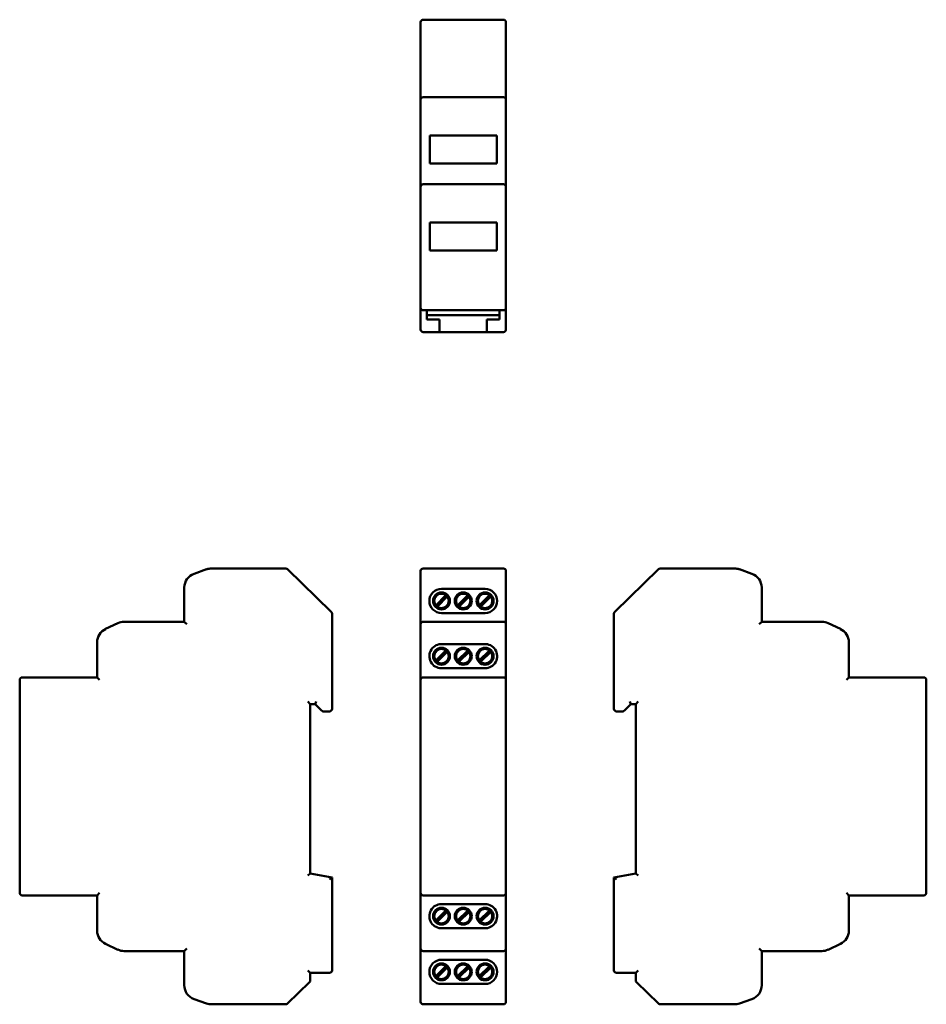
# Model space of a CAD drawing. Header units: millimetres. Extents: x 14 to 202, y 76 to 280.
import ezdxf

# ---------------------------------------------------------------- set-up
doc = ezdxf.new("R2010")
doc.units = ezdxf.units.MM
doc.layers.add('Viditelné hrany(CSN)', color=7, linetype='Continuous', lineweight=50)

msp = doc.modelspace()

# ---------------------------------------------------------------- linework, layer by layer
at = {"layer": 'Viditelné hrany(CSN)'}
for p, q in [((97.2, 263.25), (97.2, 279.25)), ((114.3, 279.75), (97.7, 279.75)), ((114.8, 263.25), (114.8, 279.25)), ((97.2, 261.81), (97.2, 263.25)), ((114.3, 263.75), (97.7, 263.75)), ((114.8, 263.25), (114.8, 261.81)), ((97.2, 261.81), (97.2, 259.24)), ((114.8, 259.24), (114.8, 261.81)), ((97.2, 258.18), (97.2, 259.24)), ((114.8, 259.24), (114.8, 258.18)), ((97.2, 258.18), (97.2, 245.25)), ((114.8, 245.25), (114.8, 258.18)), ((99.1, 255.85), (112.9, 255.85)), ((99.1, 250.05), (99.1, 255.85)), ((112.9, 255.85), (112.9, 250.05)), ((112.9, 250.05), (99.1, 250.05)), ((97.2, 243.58), (97.2, 245.25)), ((114.3, 245.75), (97.7, 245.75)), ((114.8, 245.25), (114.8, 243.58)), ((97.2, 243.58), (97.2, 240.97)), ((114.8, 240.97), (114.8, 243.58)), ((97.2, 240.14), (97.2, 240.97)), ((97.2, 240.14), (97.2, 224.75)), ((114.8, 240.97), (114.8, 240.14)), ((114.8, 224.75), (114.8, 240.14)), ((99.1, 237.85), (112.9, 237.85)), ((99.1, 232.05), (99.1, 237.85)), ((112.9, 237.85), (112.9, 232.05)), ((112.9, 232.05), (99.1, 232.05)), ((97.2, 224.75), (97.2, 220.25)), ((114.8, 220.25), (114.8, 224.75)), ((97.2, 215.75), (97.2, 220.25)), ((97.7, 219.75), (114.3, 219.75)), ((98.5, 217.85), (98.5, 219.75)), ((113.5, 217.85), (113.5, 219.75)), ((114.8, 215.75), (114.8, 220.25)), ((98.5, 218.75), (113.5, 218.75)), ((98.5, 217.85), (101.1, 217.85)), ((101.1, 215.75), (101.1, 217.85)), ((110.9, 215.75), (110.9, 217.85)), ((113.5, 217.85), (110.9, 217.85)), ((101.1, 215.75), (101.1, 215.25)), ((110.9, 215.25), (110.9, 215.75)), ((97.7, 215.25), (101.1, 215.25)), ((101.1, 215.25), (110.9, 215.25)), ((110.9, 215.25), (114.3, 215.25)), ((53, 166.24), (50.39, 165.32)), ((69.38, 166.41), (54, 166.41)), ((78.74, 157.45), (69.73, 166.27)), ((97.2, 165.77), (97.2, 165.91)), ((97.2, 165.77), (97.2, 164.84)), ((97.2, 162.49), (97.2, 164.84)), ((97.7, 166.41), (114.3, 166.41)), ((114.8, 165.91), (114.8, 165.77)), ((114.8, 164.84), (114.8, 165.77)), ((114.8, 164.84), (114.8, 162.49)), ((146.29, 166.27), (137.28, 157.45)), ((162.02, 166.41), (146.64, 166.41)), ((165.63, 165.32), (163.02, 166.24)), ((48.39, 162.49), (48.39, 155.41)), ((97.2, 162.49), (97.2, 154.91)), ((100.44, 158.93), (102.28, 160.77)), ((101.5, 162.21), (110.5, 162.21)), ((102.28, 160.77), (102.35, 160.84)), ((102.35, 160.84), (102.37, 160.86)), ((104.94, 158.93), (106.78, 160.77)), ((106.78, 160.77), (106.85, 160.84)), ((106.85, 160.84), (106.87, 160.86)), ((109.44, 158.93), (111.28, 160.77)), ((111.28, 160.77), (111.35, 160.84)), ((111.35, 160.84), (111.37, 160.86)), ((114.8, 154.91), (114.8, 162.49)), ((167.63, 155.41), (167.63, 162.49)), ((100.35, 158.84), (100.37, 158.86)), ((100.37, 158.86), (100.44, 158.93)), ((100.73, 158.65), (100.66, 158.58)), ((102.56, 160.48), (100.73, 158.65)), ((102.63, 160.56), (102.56, 160.48)), ((102.66, 160.58), (102.63, 160.56)), ((104.85, 158.84), (104.87, 158.86)), ((104.87, 158.86), (104.94, 158.93)), ((105.23, 158.65), (105.16, 158.58)), ((107.06, 160.48), (105.23, 158.65)), ((107.13, 160.56), (107.06, 160.48)), ((107.16, 160.58), (107.13, 160.56)), ((109.35, 158.84), (109.37, 158.86)), ((109.37, 158.86), (109.44, 158.93)), ((109.73, 158.65), (109.66, 158.58)), ((111.56, 160.48), (109.73, 158.65)), ((111.63, 160.56), (111.56, 160.48)), ((111.66, 160.58), (111.63, 160.56)), ((78.89, 137.41), (78.89, 157.09)), ((100.66, 158.58), (100.63, 158.56)), ((110.5, 157.21), (101.5, 157.21)), ((105.16, 158.58), (105.13, 158.56)), ((109.66, 158.58), (109.63, 158.56)), ((137.13, 157.09), (137.13, 137.41)), ((34.68, 155.12), (32.11, 153.92)), ((48.39, 155.41), (35.96, 155.41)), ((48.39, 155.41), (48.89, 154.91)), ((97.2, 154.67), (97.2, 154.91)), ((97.2, 154.67), (97.2, 153.47)), ((97.7, 155.41), (114.3, 155.41)), ((114.8, 154.91), (114.8, 154.67)), ((114.8, 153.47), (114.8, 154.67)), ((167.13, 154.91), (167.63, 155.41)), ((180.06, 155.41), (167.63, 155.41)), ((183.91, 153.92), (181.34, 155.12)), ((97.2, 151.2), (97.2, 153.47)), ((114.8, 153.47), (114.8, 151.2)), ((30.39, 151.2), (30.39, 143.91)), ((97.2, 151.2), (97.2, 143.41)), ((101.7, 150.8), (110.3, 150.8)), ((114.8, 143.41), (114.8, 151.2)), ((185.63, 143.91), (185.63, 151.2)), ((100.44, 147.53), (102.28, 149.36)), ((102.56, 149.08), (100.73, 147.25)), ((102.28, 149.36), (102.35, 149.43)), ((102.35, 149.43), (102.37, 149.46)), ((102.63, 149.15), (102.56, 149.08)), ((102.66, 149.17), (102.63, 149.15)), ((104.94, 147.53), (106.78, 149.36)), ((107.06, 149.08), (105.23, 147.25)), ((106.78, 149.36), (106.85, 149.43)), ((106.85, 149.43), (106.87, 149.46)), ((107.13, 149.15), (107.06, 149.08)), ((107.16, 149.17), (107.13, 149.15)), ((109.44, 147.53), (111.28, 149.36)), ((111.56, 149.08), (109.73, 147.25)), ((111.28, 149.36), (111.35, 149.43)), ((111.35, 149.43), (111.37, 149.46)), ((111.63, 149.15), (111.56, 149.08)), ((111.66, 149.17), (111.63, 149.15)), ((100.35, 147.44), (100.37, 147.46)), ((100.37, 147.46), (100.44, 147.53)), ((100.66, 147.18), (100.63, 147.15)), ((100.73, 147.25), (100.66, 147.18)), ((104.85, 147.44), (104.87, 147.46)), ((104.87, 147.46), (104.94, 147.53)), ((105.16, 147.18), (105.13, 147.15)), ((105.23, 147.25), (105.16, 147.18)), ((109.35, 147.44), (109.37, 147.46)), ((109.37, 147.46), (109.44, 147.53)), ((109.66, 147.18), (109.63, 147.15)), ((109.73, 147.25), (109.66, 147.18)), ((110.5, 145.8), (101.5, 145.8)), ((14.39, 143.41), (14.39, 99.41)), ((30.39, 143.91), (14.89, 143.91)), ((30.39, 143.91), (30.89, 143.41)), ((97.2, 143.41), (97.2, 99.41)), ((114.3, 143.91), (97.7, 143.91)), ((114.8, 99.41), (114.8, 143.41)), ((185.13, 143.41), (185.63, 143.91)), ((201.13, 143.91), (185.63, 143.91)), ((201.63, 99.41), (201.63, 143.41)), ((73.89, 138.91), (74.39, 138.41)), ((74.39, 103.41), (74.39, 138.41)), ((74.39, 138.41), (75.39, 138.41)), ((75.59, 138.91), (75.39, 138.41)), ((75.39, 138.41), (76.74, 137.06)), ((139.28, 137.06), (140.63, 138.41)), ((140.43, 138.91), (140.63, 138.41)), ((140.63, 138.41), (141.63, 138.41)), ((141.63, 138.41), (142.13, 138.91)), ((141.63, 138.41), (141.63, 103.41)), ((77.09, 136.91), (78.39, 136.91)), ((137.63, 136.91), (138.93, 136.91)), ((74.39, 103.41), (73.89, 102.99)), ((78.89, 102.62), (74.39, 103.41)), ((78.39, 102.2), (78.89, 102.62)), ((78.89, 83.41), (78.89, 102.62)), ((141.63, 103.41), (137.13, 102.62)), ((137.13, 102.62), (137.13, 83.41)), ((137.13, 102.62), (137.63, 102.2)), ((141.63, 103.41), (142.13, 102.99)), ((14.89, 98.91), (30.39, 98.91)), ((30.39, 98.91), (30.89, 99.41)), ((30.39, 98.91), (30.39, 91.61)), ((97.2, 99.41), (97.2, 91.61)), ((97.7, 98.91), (114.3, 98.91)), ((114.8, 91.61), (114.8, 99.41)), ((185.13, 99.41), (185.63, 98.91)), ((185.63, 98.91), (201.13, 98.91)), ((185.63, 91.61), (185.63, 98.91)), ((100.44, 93.83), (102.28, 95.67)), ((101.5, 97.11), (110.5, 97.11)), ((102.28, 95.67), (102.35, 95.74)), ((102.35, 95.74), (102.37, 95.76)), ((104.94, 93.83), (106.78, 95.67)), ((106.78, 95.67), (106.85, 95.74)), ((106.85, 95.74), (106.87, 95.76)), ((109.44, 93.83), (111.28, 95.67)), ((111.28, 95.67), (111.35, 95.74)), ((111.35, 95.74), (111.37, 95.76)), ((100.35, 93.74), (100.37, 93.76)), ((100.37, 93.76), (100.44, 93.83)), ((100.73, 93.55), (100.66, 93.48)), ((102.56, 95.38), (100.73, 93.55)), ((102.63, 95.46), (102.56, 95.38)), ((102.66, 95.48), (102.63, 95.46)), ((104.85, 93.74), (104.87, 93.76)), ((104.87, 93.76), (104.94, 93.83)), ((105.23, 93.55), (105.16, 93.48)), ((107.06, 95.38), (105.23, 93.55)), ((107.13, 95.46), (107.06, 95.38)), ((107.16, 95.48), (107.13, 95.46)), ((109.35, 93.74), (109.37, 93.76)), ((109.37, 93.76), (109.44, 93.83)), ((109.73, 93.55), (109.66, 93.48)), ((111.56, 95.38), (109.73, 93.55)), ((111.63, 95.46), (111.56, 95.38)), ((111.66, 95.48), (111.63, 95.46)), ((97.2, 89.35), (97.2, 91.61)), ((100.66, 93.48), (100.63, 93.46)), ((110.34, 92.11), (101.67, 92.11)), ((105.16, 93.48), (105.13, 93.46)), ((109.66, 93.48), (109.63, 93.46)), ((114.8, 91.61), (114.8, 89.35)), ((32.11, 88.9), (34.68, 87.69)), ((48.39, 87.41), (48.89, 87.91)), ((97.2, 89.35), (97.2, 88.15)), ((97.2, 87.91), (97.2, 88.15)), ((97.2, 87.91), (97.2, 80.33)), ((114.8, 88.15), (114.8, 89.35)), ((114.8, 88.15), (114.8, 87.91)), ((114.8, 80.33), (114.8, 87.91)), ((167.13, 87.91), (167.63, 87.41)), ((181.34, 87.69), (183.91, 88.9)), ((35.96, 87.41), (48.39, 87.41)), ((48.39, 87.41), (48.39, 80.33)), ((97.7, 87.41), (114.3, 87.41)), ((101.5, 85.61), (110.5, 85.61)), ((167.63, 80.33), (167.63, 87.41)), ((167.63, 87.41), (180.06, 87.41)), ((73.89, 83.41), (74.39, 82.91)), ((100.44, 82.33), (102.28, 84.17)), ((102.56, 83.88), (100.73, 82.05)), ((102.28, 84.17), (102.35, 84.24)), ((102.35, 84.24), (102.37, 84.26)), ((102.63, 83.96), (102.56, 83.88)), ((102.66, 83.98), (102.63, 83.96)), ((104.94, 82.33), (106.78, 84.17)), ((107.06, 83.88), (105.23, 82.05)), ((106.78, 84.17), (106.85, 84.24)), ((106.85, 84.24), (106.87, 84.26)), ((107.13, 83.96), (107.06, 83.88)), ((107.16, 83.98), (107.13, 83.96)), ((109.44, 82.33), (111.28, 84.17)), ((111.56, 83.88), (109.73, 82.05)), ((111.28, 84.17), (111.35, 84.24)), ((111.35, 84.24), (111.37, 84.26)), ((111.63, 83.96), (111.56, 83.88)), ((111.66, 83.98), (111.63, 83.96)), ((142.13, 83.41), (141.63, 82.91)), ((74.39, 81.32), (74.39, 82.91)), ((74.39, 82.91), (78.39, 82.91)), ((100.35, 82.24), (100.37, 82.26)), ((100.37, 82.26), (100.44, 82.33)), ((100.66, 81.98), (100.63, 81.96)), ((100.73, 82.05), (100.66, 81.98)), ((104.85, 82.24), (104.87, 82.26)), ((104.87, 82.26), (104.94, 82.33)), ((105.16, 81.98), (105.13, 81.96)), ((105.23, 82.05), (105.16, 81.98)), ((109.35, 82.24), (109.37, 82.26)), ((109.37, 82.26), (109.44, 82.33)), ((109.66, 81.98), (109.63, 81.96)), ((109.73, 82.05), (109.66, 81.98)), ((137.63, 82.91), (141.63, 82.91)), ((141.63, 82.91), (141.63, 81.32)), ((69.73, 76.55), (74.24, 80.96)), ((97.2, 77.97), (97.2, 80.33)), ((110.5, 80.61), (101.5, 80.61)), ((114.8, 80.33), (114.8, 77.97)), ((141.78, 80.96), (146.29, 76.55)), ((50.39, 77.5), (53, 76.58)), ((97.2, 77.97), (97.2, 77.05)), ((114.8, 77.05), (114.8, 77.97)), ((163.02, 76.58), (165.63, 77.5)), ((54, 76.41), (69.38, 76.41)), ((97.2, 76.91), (97.2, 77.05)), ((97.7, 76.41), (114.3, 76.41)), ((114.8, 77.05), (114.8, 76.91)), ((146.64, 76.41), (162.02, 76.41))]:
    msp.add_line(p, q, dxfattribs=at)
for centre, radius in [((101.5, 159.71), 1.75), ((101.5, 159.71), 1.5), ((106, 159.71), 1.75), ((106, 159.71), 1.5), ((110.5, 159.71), 1.75), ((110.5, 159.71), 1.5), ((101.5, 148.3), 1.75), ((101.5, 148.3), 1.5), ((106, 148.3), 1.75), ((106, 148.3), 1.5), ((110.5, 148.3), 1.75), ((110.5, 148.3), 1.5), ((101.5, 94.61), 1.75), ((101.5, 94.61), 1.5), ((106, 94.61), 1.75), ((106, 94.61), 1.5), ((110.5, 94.61), 1.75), ((110.5, 94.61), 1.5), ((101.5, 83.11), 1.75), ((101.5, 83.11), 1.5), ((106, 83.11), 1.75), ((106, 83.11), 1.5), ((110.5, 83.11), 1.75), ((110.5, 83.11), 1.5)]:
    msp.add_circle(centre, radius, dxfattribs=at)
for centre, radius, start, end in [((97.7, 279.25), 0.5, 90, 180), ((114.3, 279.25), 0.5, 0, 90), ((97.7, 263.25), 0.5, 90, 180), ((114.3, 263.25), 0.5, 0, 90), ((97.7, 245.25), 0.5, 90, 180), ((114.3, 245.25), 0.5, 0, 90), ((97.7, 220.25), 0.5, 180, 270), ((114.3, 220.25), 0.5, 270, 0), ((97.7, 215.75), 0.5, 180, 270), ((114.3, 215.75), 0.5, 270, 0), ((51.39, 162.49), 3, 109.44, 180), ((54, 163.41), 3, 90, 109.44), ((69.38, 165.91), 0.5, 45.6031, 90), ((97.7, 165.91), 0.5, 90, 180), ((114.3, 165.91), 0.5, 0, 90), ((146.64, 165.91), 0.5, 90, 134.3969), ((162.02, 163.41), 3, 70.56, 90), ((164.63, 162.49), 3, 0, 70.56), ((101.5, 159.71), 2.5, 90, 270), ((101.5, 159.71), 1.44, 37.0339, 52.9661), ((106, 159.71), 1.44, 37.0339, 52.9661), ((110.5, 159.71), 2.5, 270, 90), ((110.5, 159.71), 1.44, 37.0339, 52.9661), ((101.5, 159.71), 1.44, 217.0339, 232.9661), ((106, 159.71), 1.44, 217.0339, 232.9661), ((110.5, 159.71), 1.44, 217.0339, 232.9661), ((78.39, 157.09), 0.5, 0, 45.6031), ((137.63, 157.09), 0.5, 134.3969, 180), ((35.96, 152.41), 3, 90, 115.1448), ((97.7, 154.91), 0.5, 90, 180), ((114.3, 154.91), 0.5, 0, 90), ((180.06, 152.41), 3, 64.8552, 90), ((33.39, 151.2), 3, 115.1448, 180), ((182.63, 151.2), 3, 0, 64.8552), ((101.5, 148.3), 2.5, 85.4114, 270), ((110.5, 148.3), 2.5, 270, 94.5886), ((101.5, 148.3), 1.44, 37.0339, 52.9661), ((106, 148.3), 1.44, 37.0339, 52.9661), ((110.5, 148.3), 1.44, 37.0339, 52.9661), ((101.5, 148.3), 1.44, 217.0339, 232.9661), ((106, 148.3), 1.44, 217.0339, 232.9661), ((110.5, 148.3), 1.44, 217.0339, 232.9661), ((14.89, 143.41), 0.5, 90, 180), ((97.7, 143.41), 0.5, 90, 180), ((114.3, 143.41), 0.5, 0, 90), ((201.13, 143.41), 0.5, 0, 90), ((77.09, 137.41), 0.5, 225, 270), ((78.39, 137.41), 0.5, 270, 0), ((137.63, 137.41), 0.5, 180, 270), ((138.93, 137.41), 0.5, 270, 315), ((14.89, 99.41), 0.5, 180, 270), ((97.7, 99.41), 0.5, 180, 270), ((114.3, 99.41), 0.5, 270, 0), ((201.13, 99.41), 0.5, 270, 0), ((101.5, 94.61), 2.5, 90, 273.7742), ((101.5, 94.61), 1.44, 37.0339, 52.9661), ((106, 94.61), 1.44, 37.0339, 52.9661), ((110.5, 94.61), 2.5, 266.2258, 90), ((110.5, 94.61), 1.44, 37.0339, 52.9661), ((101.5, 94.61), 1.44, 217.0339, 232.9661), ((106, 94.61), 1.44, 217.0339, 232.9661), ((110.5, 94.61), 1.44, 217.0339, 232.9661), ((33.39, 91.61), 3, 180, 244.8552), ((182.63, 91.61), 3, 295.1448, 0), ((35.96, 90.41), 3, 244.8552, 270), ((97.7, 87.91), 0.5, 180, 270), ((114.3, 87.91), 0.5, 270, 0), ((180.06, 90.41), 3, 270, 295.1448), ((101.5, 83.11), 2.5, 90, 270), ((110.5, 83.11), 2.5, 270, 90), ((78.39, 83.41), 0.5, 270, 0), ((101.5, 83.11), 1.44, 37.0339, 52.9661), ((106, 83.11), 1.44, 37.0339, 52.9661), ((110.5, 83.11), 1.44, 37.0339, 52.9661), ((137.63, 83.41), 0.5, 180, 270), ((101.5, 83.11), 1.44, 217.0339, 232.9661), ((106, 83.11), 1.44, 217.0339, 232.9661), ((110.5, 83.11), 1.44, 217.0339, 232.9661), ((51.39, 80.33), 3, 180, 250.56), ((73.89, 81.32), 0.5, 314.3969, 0), ((142.13, 81.32), 0.5, 180, 225.6031), ((164.63, 80.33), 3, 289.44, 0), ((54, 79.41), 3, 250.56, 270), ((69.38, 76.91), 0.5, 270, 314.3969), ((97.7, 76.91), 0.5, 180, 270), ((114.3, 76.91), 0.5, 270, 0), ((146.64, 76.91), 0.5, 225.6031, 270), ((162.02, 79.41), 3, 270, 289.44)]:
    msp.add_arc(centre, radius, start, end, dxfattribs=at)

doc.saveas('drawing.dxf')
